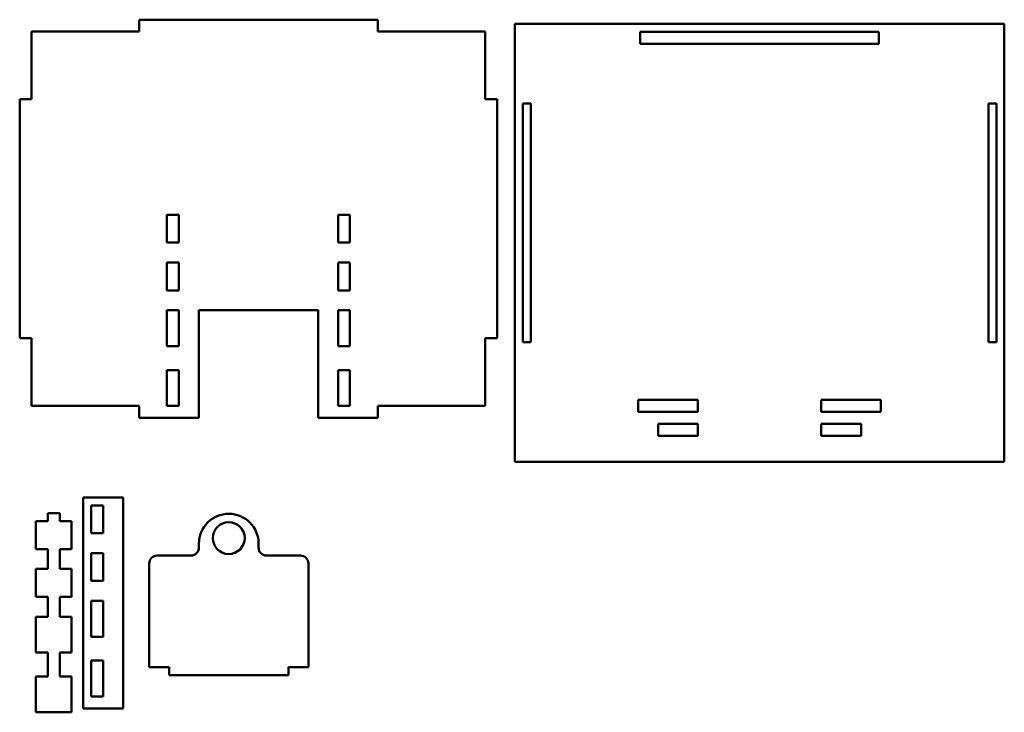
# Model space of a CAD drawing. Header units: millimetres. Extents: x 2 to 249, y 118 to 292.
import ezdxf

# ---------------------------------------------------------------- set-up
doc = ezdxf.new("R2010")
doc.units = ezdxf.units.MM
doc.layers.add('Visible (ISO)', color=7, linetype='Continuous', lineweight=50)

msp = doc.modelspace()

# ---------------------------------------------------------------- linework, layer by layer
at = {"layer": 'Visible (ISO)'}
for p, q in [((31.7, 292.34), (31.7, 289.34)), ((91.7, 292.34), (31.7, 292.34)), ((91.7, 289.34), (91.7, 292.34)), ((126.15, 291.31), (126.15, 181.31)), ((249.15, 291.31), (126.15, 291.31)), ((249.15, 181.31), (249.15, 291.31)), ((4.7, 289.34), (4.7, 272.34)), ((31.7, 289.34), (4.7, 289.34)), ((118.7, 289.34), (91.7, 289.34)), ((118.7, 272.34), (118.7, 289.34)), ((157.65, 286.31), (157.65, 289.31)), ((157.65, 289.31), (217.65, 289.31)), ((217.65, 289.31), (217.65, 286.31)), ((217.65, 286.31), (157.65, 286.31)), ((1.7, 272.34), (1.7, 212.34)), ((4.7, 272.34), (1.7, 272.34)), ((121.7, 272.34), (118.7, 272.34)), ((121.7, 212.34), (121.7, 272.34)), ((128.15, 211.31), (128.15, 271.31)), ((128.15, 271.31), (130.15, 271.31)), ((130.15, 271.31), (130.15, 211.31)), ((245.15, 211.31), (245.15, 271.31)), ((245.15, 271.31), (247.15, 271.31)), ((247.15, 271.31), (247.15, 211.31)), ((38.7, 243.34), (41.7, 243.34)), ((38.7, 236.34), (38.7, 243.34)), ((41.7, 243.34), (41.7, 236.34)), ((81.7, 243.34), (84.7, 243.34)), ((81.7, 236.34), (81.7, 243.34)), ((84.7, 243.34), (84.7, 236.34)), ((41.7, 236.34), (38.7, 236.34)), ((84.7, 236.34), (81.7, 236.34)), ((38.7, 231.34), (41.7, 231.34)), ((38.7, 224.34), (38.7, 231.34)), ((41.7, 231.34), (41.7, 224.34)), ((81.7, 231.34), (84.7, 231.34)), ((81.7, 224.34), (81.7, 231.34)), ((84.7, 231.34), (84.7, 224.34)), ((41.7, 224.34), (38.7, 224.34)), ((84.7, 224.34), (81.7, 224.34)), ((38.7, 210.34), (38.7, 219.34)), ((38.7, 219.34), (41.7, 219.34)), ((41.7, 219.34), (41.7, 210.34)), ((46.7, 219.34), (76.7, 219.34)), ((46.7, 192.34), (46.7, 219.34)), ((76.7, 219.34), (76.7, 192.34)), ((81.7, 210.34), (81.7, 219.34)), ((81.7, 219.34), (84.7, 219.34)), ((84.7, 219.34), (84.7, 210.34)), ((1.7, 212.34), (4.7, 212.34)), ((4.7, 212.34), (4.7, 195.34)), ((41.7, 210.34), (38.7, 210.34)), ((84.7, 210.34), (81.7, 210.34)), ((118.7, 212.34), (121.7, 212.34)), ((118.7, 195.34), (118.7, 212.34)), ((130.15, 211.31), (128.15, 211.31)), ((247.15, 211.31), (245.15, 211.31)), ((38.7, 204.34), (41.7, 204.34)), ((38.7, 195.34), (38.7, 204.34)), ((41.7, 204.34), (41.7, 195.34)), ((81.7, 204.34), (84.7, 204.34)), ((81.7, 195.34), (81.7, 204.34)), ((84.7, 204.34), (84.7, 195.34)), ((157.15, 193.81), (157.15, 196.81)), ((157.15, 196.81), (172.15, 196.81)), ((172.15, 196.81), (172.15, 193.81)), ((203.15, 193.81), (203.15, 196.81)), ((203.15, 196.81), (218.15, 196.81)), ((218.15, 196.81), (218.15, 193.81)), ((4.7, 195.34), (31.7, 195.34)), ((31.7, 195.34), (31.7, 192.34)), ((41.7, 195.34), (38.7, 195.34)), ((84.7, 195.34), (81.7, 195.34)), ((91.7, 192.34), (91.7, 195.34)), ((91.7, 195.34), (118.7, 195.34)), ((172.15, 193.81), (157.15, 193.81)), ((218.15, 193.81), (203.15, 193.81)), ((31.7, 192.34), (46.7, 192.34)), ((76.7, 192.34), (91.7, 192.34)), ((162.15, 187.81), (162.15, 190.81)), ((162.15, 190.81), (172.15, 190.81)), ((172.15, 190.81), (172.15, 187.81)), ((203.15, 187.81), (203.15, 190.81)), ((203.15, 190.81), (213.15, 190.81)), ((213.15, 190.81), (213.15, 187.81)), ((172.15, 187.81), (162.15, 187.81)), ((213.15, 187.81), (203.15, 187.81)), ((126.15, 181.31), (249.15, 181.31)), ((17.67, 172.34), (17.67, 119.34)), ((27.67, 172.34), (17.67, 172.34)), ((27.67, 119.34), (27.67, 172.34)), ((8.75, 168.36), (8.75, 166.36)), ((11.75, 168.36), (8.75, 168.36)), ((11.75, 166.36), (11.75, 168.36)), ((19.67, 163.34), (19.67, 170.34)), ((19.67, 170.34), (22.67, 170.34)), ((22.67, 170.34), (22.67, 163.34)), ((5.75, 166.36), (5.75, 159.36)), ((8.75, 166.36), (5.75, 166.36)), ((14.75, 166.36), (11.75, 166.36)), ((14.75, 159.36), (14.75, 166.36)), ((22.67, 163.34), (19.67, 163.34)), ((5.75, 159.36), (8.75, 159.36)), ((8.75, 159.36), (8.75, 154.36)), ((11.75, 159.36), (14.75, 159.36)), ((11.75, 154.36), (11.75, 159.36)), ((46.74, 159.72), (46.74, 160.72)), ((61.74, 160.72), (61.74, 159.72)), ((19.67, 151.34), (19.67, 158.34)), ((19.67, 158.34), (22.67, 158.34)), ((22.67, 158.34), (22.67, 151.34)), ((44.74, 157.72), (36.24, 157.72)), ((72.24, 157.72), (63.74, 157.72)), ((5.75, 154.36), (5.75, 147.36)), ((8.75, 154.36), (5.75, 154.36)), ((14.75, 154.36), (11.75, 154.36)), ((14.75, 147.36), (14.75, 154.36)), ((34.24, 155.72), (34.24, 129.72)), ((74.24, 129.72), (74.24, 155.72)), ((22.67, 151.34), (19.67, 151.34)), ((5.75, 147.36), (8.75, 147.36)), ((8.75, 147.36), (8.75, 142.36)), ((11.75, 147.36), (14.75, 147.36)), ((11.75, 142.36), (11.75, 147.36)), ((19.67, 137.34), (19.67, 146.34)), ((19.67, 146.34), (22.67, 146.34)), ((22.67, 146.34), (22.67, 137.34)), ((5.75, 142.36), (5.75, 133.36)), ((8.75, 142.36), (5.75, 142.36)), ((14.75, 142.36), (11.75, 142.36)), ((14.75, 133.36), (14.75, 142.36)), ((22.67, 137.34), (19.67, 137.34)), ((5.75, 133.36), (8.75, 133.36)), ((8.75, 133.36), (8.75, 127.36)), ((11.75, 133.36), (14.75, 133.36)), ((11.75, 127.36), (11.75, 133.36)), ((19.67, 131.34), (22.67, 131.34)), ((19.67, 122.34), (19.67, 131.34)), ((22.67, 131.34), (22.67, 122.34)), ((34.24, 129.72), (39.24, 129.72)), ((39.24, 129.72), (39.24, 127.72)), ((69.24, 129.72), (74.24, 129.72)), ((69.24, 127.72), (69.24, 129.72)), ((5.75, 127.36), (5.75, 118.36)), ((8.75, 127.36), (5.75, 127.36)), ((14.75, 127.36), (11.75, 127.36)), ((14.75, 118.36), (14.75, 127.36)), ((39.24, 127.72), (69.24, 127.72)), ((22.67, 122.34), (19.67, 122.34)), ((17.67, 119.34), (27.67, 119.34)), ((5.75, 118.36), (14.75, 118.36))]:
    msp.add_line(p, q, dxfattribs=at)
msp.add_circle((54.24, 162.12), 4, dxfattribs=at)
for centre, radius, start, end in [((54.24, 160.72), 7.5, 0, 180), ((44.74, 159.72), 2, 270, 0), ((63.74, 159.72), 2, 180, 270), ((36.24, 155.72), 2, 90, 180), ((72.24, 155.72), 2, 0, 90)]:
    msp.add_arc(centre, radius, start, end, dxfattribs=at)

doc.saveas('drawing.dxf')
